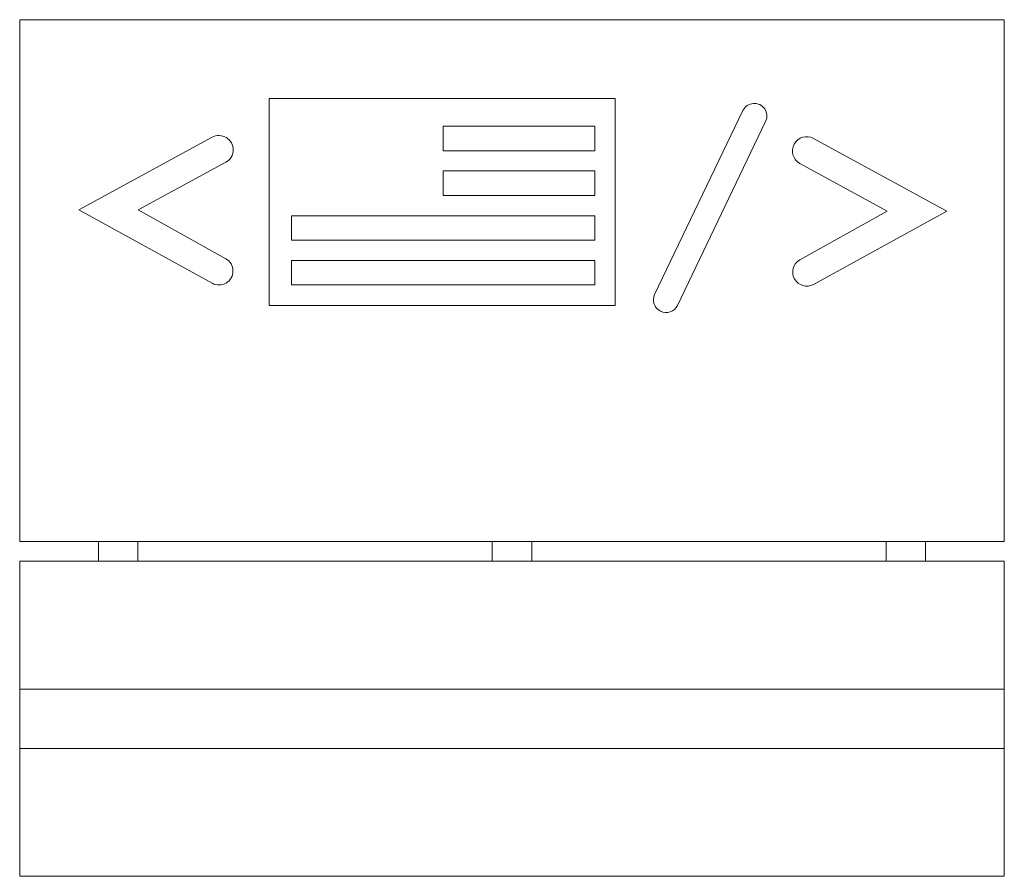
# Model space of a CAD drawing. Header units: inches. Extents: x 0 to 12.5, y 9.1 to 20.
import ezdxf

# ---------------------------------------------------------------- set-up
doc = ezdxf.new("R2010")
doc.units = ezdxf.units.IN
doc.header["$MEASUREMENT"] = 0

msp = doc.modelspace()

# ---------------------------------------------------------------- linework, layer by layer
at = {"color": 7, "linetype": 'Continuous', "lineweight": 15}
for p, q in [((12.5, 20), (0, 20)), ((0, 20), (0, 13.372)), ((12.5, 13.372), (12.5, 20)), ((7.56, 19), (3.168, 19)), ((3.168, 19), (3.168, 16.372)), ((7.56, 16.372), (7.56, 19)), ((9.182, 18.847), (8.06, 16.51)), ((7.303, 18.647), (5.378, 18.647)), ((5.378, 18.647), (5.378, 18.336)), ((7.303, 18.336), (7.303, 18.647)), ((8.349, 16.372), (9.47, 18.708)), ((2.443, 18.507), (0.75, 17.584)), ((11.77, 17.569), (10.077, 18.492)), ((5.378, 18.336), (7.303, 18.336)), ((1.506, 17.584), (2.616, 18.189)), ((9.904, 18.174), (11.014, 17.569)), ((7.303, 18.079), (5.378, 18.079)), ((5.378, 18.079), (5.378, 17.768)), ((7.303, 17.768), (7.303, 18.079)), ((5.378, 17.768), (7.303, 17.768)), ((0.75, 17.584), (2.443, 16.653)), ((2.616, 16.964), (1.506, 17.584)), ((7.303, 17.511), (3.452, 17.511)), ((3.452, 17.511), (3.452, 17.2)), ((7.303, 17.2), (7.303, 17.511)), ((11.014, 17.569), (9.904, 16.95)), ((10.077, 16.639), (11.77, 17.569)), ((3.452, 17.2), (7.303, 17.2)), ((7.303, 16.942), (3.452, 16.942)), ((3.452, 16.942), (3.452, 16.632)), ((7.303, 16.632), (7.303, 16.942)), ((3.452, 16.632), (7.303, 16.632)), ((3.168, 16.372), (7.56, 16.372)), ((12.5, 13.372), (0, 13.372)), ((1, 13.122), (1, 13.372)), ((1.5, 13.372), (1.5, 13.122)), ((6, 13.122), (6, 13.372)), ((6.5, 13.372), (6.5, 13.122)), ((11, 13.122), (11, 13.372)), ((11.5, 13.372), (11.5, 13.122)), ((0, 13.122), (12.5, 13.122)), ((0, 13.122), (0, 9.122)), ((12.5, 9.122), (12.5, 13.122)), ((12.5, 11.497), (0, 11.497)), ((0, 10.747), (12.5, 10.747)), ((12.5, 9.122), (0, 9.122))]:
    msp.add_line(p, q, dxfattribs=at)
for centre, radius, start, end in [((9.326, 18.777), 0.16, 334.354, 154.354), ((2.53, 18.348), 0.181, 298.6097, 118.6097), ((9.991, 18.333), 0.181, 61.3903, 241.3903), ((2.53, 16.809), 0.178, 240.8396, 60.8396), ((9.991, 16.794), 0.178, 119.1604, 299.1604), ((8.205, 16.441), 0.16, 154.354, 334.354)]:
    msp.add_arc(centre, radius, start, end, dxfattribs=at)

doc.saveas('drawing.dxf')
